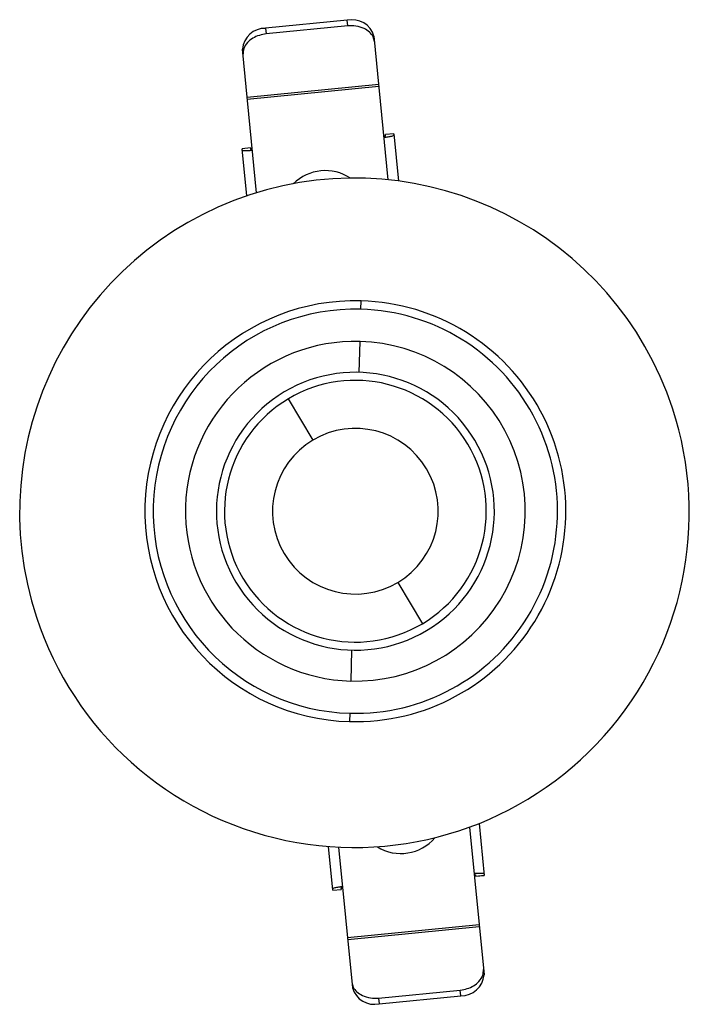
# Model space of a CAD drawing. Header units: millimetres. Extents: x -39 to 41, y -55 to 63.
import ezdxf

# ---------------------------------------------------------------- set-up
doc = ezdxf.new("R2010")
doc.units = ezdxf.units.MM

msp = doc.modelspace()

# ---------------------------------------------------------------- linework, layer by layer
at = {"color": 7, "linetype": 'Continuous', "lineweight": 25}
for p, q in [((-0.16, 62.5), (-9.92, 61.54)), ((-0.1, 61.82), (-0.16, 62.5)), ((-9.92, 61.54), (-9.85, 60.86)), ((-0.1, 61.82), (-9.85, 60.86)), ((4.73, 43.42), (3.04, 60.61)), ((-11, 41.88), (-12.69, 59.06)), ((3.61, 54.82), (-12.12, 53.27)), ((3.63, 54.59), (-12.1, 53.04)), ((4.41, 48.66), (4.21, 48.64)), ((5.39, 48.93), (4.39, 48.84)), ((4.41, 48.66), (4.39, 48.84)), ((5.39, 48.93), (4.4, 48.83)), ((5.39, 48.93), (5.95, 43.28)), ((-11.73, 47.25), (-12.72, 47.15)), ((-11.73, 47.25), (-12.72, 47.15)), ((-12.17, 41.5), (-12.72, 47.15)), ((-11.73, 47.25), (-11.71, 47.07)), ((-11.51, 47.09), (-11.71, 47.07)), ((1.47, 27.96), (1.5, 28.96)), ((1.27, 20.41), (1.37, 24.11)), ((-4.25, 12.33), (-7.19, 17.26)), ((5.88, -4.69), (8.81, -9.62)), ((0.36, -12.77), (0.26, -16.47)), ((0.15, -20.32), (0.12, -21.32)), ((14.44, -33.94), (16.18, -51.6)), ((15.6, -33.5), (16.21, -39.7)), ((-1.9, -41.48), (-2.41, -36.25)), ((-1.2, -36.33), (0.46, -53.15)), ((15, -39.64), (15.2, -39.62)), ((15.22, -39.79), (15.2, -39.62)), ((15.22, -39.79), (16.21, -39.69)), ((15.22, -39.79), (16.21, -39.7)), ((-0.92, -41.2), (-0.72, -41.18)), ((-1.9, -41.48), (-0.9, -41.38)), ((-1.9, -41.47), (-0.9, -41.38)), ((-0.92, -41.2), (-0.9, -41.38)), ((-0.14, -47.13), (15.59, -45.59)), ((-0.11, -47.36), (15.61, -45.82)), ((3.59, -54.36), (13.34, -53.4)), ((3.66, -55.04), (13.41, -54.08)), ((13.41, -54.08), (13.34, -53.4)), ((3.59, -54.36), (3.66, -55.04))]:
    msp.add_line(p, q, dxfattribs=at)
for centre, radius, start, end in [((0.44, 59.87), 2.69, 15.8185, 103.0601), ((-10, 58.84), 2.69, 88.1785, 175.4201), ((0.7, 3.63), 40, 18.1932, 198.1932), ((-2.79, 39.12), 5.41, 56.3444, 134.8941), ((0.81, 3.82), 25.15, 88.4333, 268.4333), ((0.81, 3.82), 25.15, 268.4333, 88.4333), ((0.81, 3.82), 24.15, 88.4333, 268.4333), ((0.81, 3.82), 24.15, 268.4333, 88.4333), ((0.81, 3.82), 20.3, 88.4333, 268.4333), ((0.81, 3.82), 20.3, 268.4333, 88.4333), ((0.81, 3.82), 16.6, 300.7654, 120.7654), ((0.81, 3.82), 15.64, 300.7654, 120.7654), ((0.81, 3.82), 16.6, 120.7654, 300.7654), ((0.81, 3.82), 15.64, 120.7654, 300.7654), ((0.7, 3.63), 40, 198.1932, 18.1932), ((0.81, 3.82), 9.9, 300.7654, 120.7654), ((0.81, 3.82), 9.9, 120.7654, 300.7654), ((6.25, -31.77), 5.32, 238.097, 319.7024), ((13.5, -51.39), 2.69, 268.1785, 355.4201), ((3.05, -52.42), 2.69, 195.8185, 283.0601)]:
    msp.add_arc(centre, radius, start, end, dxfattribs=at)
for points, knots in [([(3.1, 59.93), (3.06, 60.13), (2.97, 60.54), (2.53, 61.1), (1.84, 61.56), (0.92, 61.85), (0.23, 61.83), (-0.1, 61.82)], [0, 0, 0, 0, 0.176813, 0.36715, 0.563551, 0.790275, 1, 1, 1, 1]), ([(-9.85, 60.86), (-10.13, 60.81), (-10.69, 60.72), (-11.48, 60.36), (-12.15, 59.82), (-12.6, 59.13), (-12.61, 58.63), (-12.62, 58.38)], [0, 0, 0, 0, 0.176813, 0.367149, 0.563551, 0.790275, 1, 1, 1, 1]), ([(4.23, 48.51), (4.31, 48.52), (4.48, 48.54), (4.74, 48.57), (4.97, 48.62), (5.2, 48.67), (5.37, 48.73), (5.39, 48.76), (5.41, 48.78)], [0, 0, 0, 0, 0.1047485, 0.2219645, 0.3548015, 0.5028412, 0.7533386, 1, 1, 1, 1]), ([(-12.71, 47), (-12.69, 46.98), (-12.64, 46.94), (-12.36, 46.92), (-12.04, 46.93), (-11.77, 46.94), (-11.58, 46.96), (-11.5, 46.96)], [0, 0, 0, 0, 0.315999, 0.62442, 0.765784, 0.889847, 1, 1, 1, 1]), ([(16.2, -39.54), (16.18, -39.52), (16.14, -39.49), (15.85, -39.46), (15.53, -39.47), (15.26, -39.48), (15.08, -39.5), (14.99, -39.51)], [0, 0, 0, 0, 0.315999, 0.62442, 0.765784, 0.889847, 1, 1, 1, 1]), ([(-0.73, -41.05), (-0.82, -41.06), (-0.99, -41.08), (-1.24, -41.12), (-1.47, -41.16), (-1.71, -41.21), (-1.88, -41.27), (-1.9, -41.31), (-1.91, -41.33)], [0, 0, 0, 0, 0.1047485, 0.2219645, 0.3548015, 0.5028412, 0.7533386, 1, 1, 1, 1]), ([(13.34, -53.4), (13.62, -53.36), (14.19, -53.27), (14.97, -52.91), (15.64, -52.37), (16.09, -51.67), (16.11, -51.17), (16.11, -50.93)], [0, 0, 0, 0, 0.176813, 0.367149, 0.563551, 0.790275, 1, 1, 1, 1]), ([(0.39, -52.47), (0.43, -52.67), (0.52, -53.09), (0.96, -53.64), (1.66, -54.1), (2.57, -54.39), (3.26, -54.37), (3.59, -54.36)], [0, 0, 0, 0, 0.176813, 0.36715, 0.563551, 0.790275, 1, 1, 1, 1])]:
    msp.add_open_spline(points, degree=3, knots=knots, dxfattribs=at)

doc.saveas('drawing.dxf')
